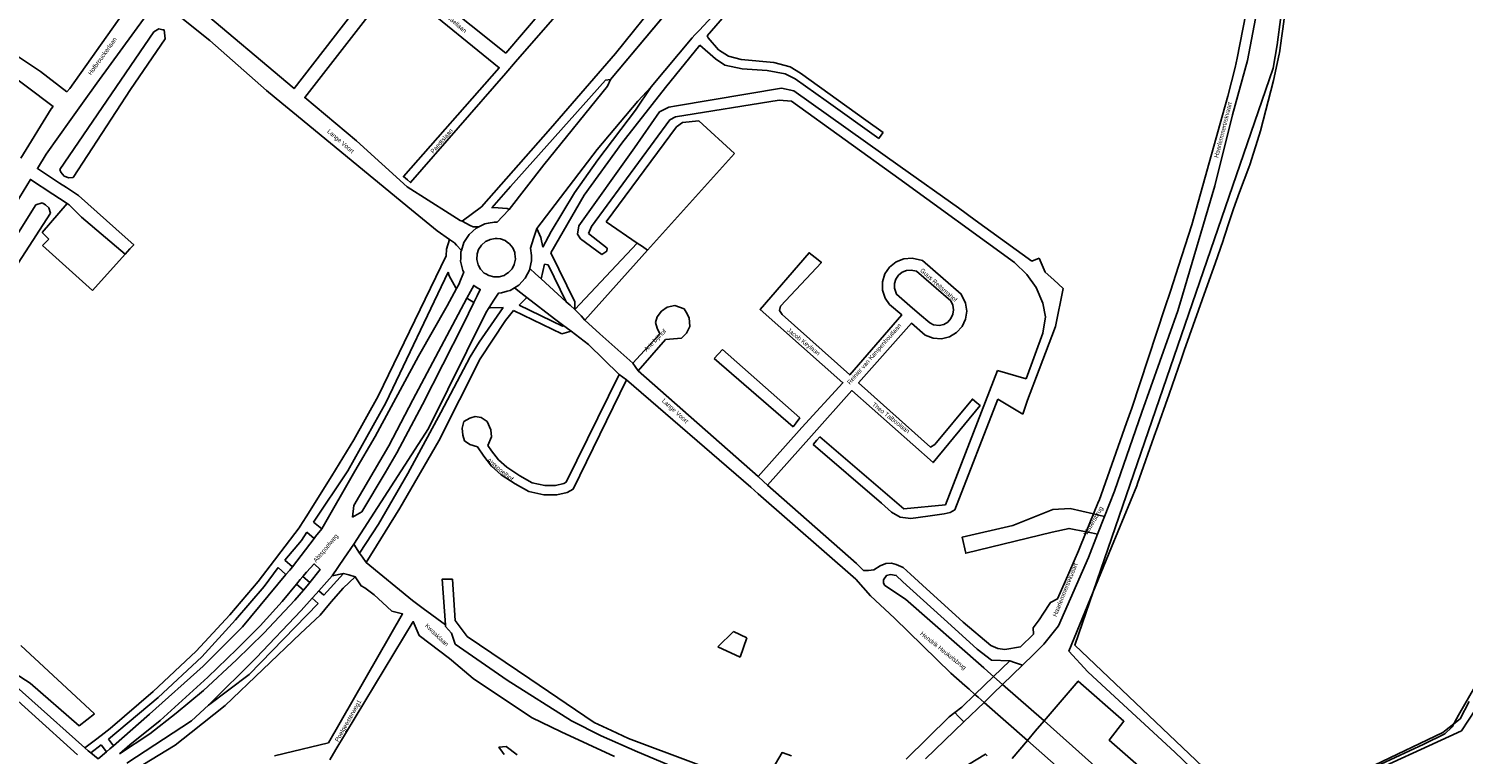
# Model space of a CAD drawing. Header units: metres. Extents: x 89872 to 99175, y 455036 to 468911.
# Tile 118 of 196: x 93016 to 93829, y 466272 to 466684. Entities that reach past the tile are written whole.
import ezdxf

# ---------------------------------------------------------------- set-up
doc = ezdxf.new("R2010")
doc.units = ezdxf.units.M
for name, color, linetype in [('Gemeentegrenzen', 7, 'KG-GEMEENTE'), ('STRNM', 7, 'Continuous'), ('Wegdeel doorgaand', 1, 'Continuous')]:
    doc.layers.add(name, color=color, linetype=linetype)
doc.layers.add('Waterdeel', color=7, linetype='Continuous', true_color=0x00aaff)
doc.layers.add('Wegdeel', color=7, linetype='Continuous', true_color=0x9a9a9a)
doc.linetypes.add('KG-GEMEENTE', pattern='A,1,-2.25,[5,NLCS.SHX,S=1,R=0,X=0,Y=0],-2.25', length=5.5)

msp = doc.modelspace()

# ---------------------------------------------------------------- linework, layer by layer
at = {"layer": 'Gemeentegrenzen', "flags": 128}
msp.add_lwpolyline([(90762.73, 464180.92), (90755.86, 464195.33), (90741.62, 464225.18), (90721.03, 464269.19), (90711.01, 464289.46), (90684.4, 464339.43), (90666.07, 464382.4), (90649.85, 464420.75), (90635.19, 464457.9), (90620.46, 464495.41), (90617.42, 464505), (90608.03, 464538.66), (90596.61, 464572.31), (90590.22, 464593.89), (90582.83, 464625.08), (90577.49, 464644.86), (90574.1, 464660.7), (90572.45, 464670.59), (90570.76, 464689.64), (90570.6, 464708.3), (90570.28, 464725.4), (90569.06, 464744.62), (90567.3, 464767.29), (90566.9, 464789.33), (90566.43, 464806.17), (90566.85, 464822.52), (90571.68, 464854.78), (90571.8, 464856.83), (90576.93, 464940.82), (90575.97, 464994.56), (90575.96, 465007.11), (90582.22, 465039.53), (90584.47, 465051.19), (90590.82, 465068.2), (90598.58, 465085.51), (90628.18, 465144.59), (90671.63, 465227.59), (90681.27, 465245.99), (90683.4, 465249.12), (90703.82, 465279.13), (90736.24, 465326.28), (90740.98, 465333.85), (90746.16, 465342.14), (90754.83, 465357.25), (90766.17, 465377.37), (90771.91, 465388.72), (90778.97, 465404.63), (90787.93, 465425.86), (90792.13, 465436.8), (90794.88, 465446.09), (90796.98, 465454.32), (90799.03, 465463.7), (90800.77, 465474.98), (90802.3, 465489.38), (90805.43, 465519.02), (90807.88, 465558.14), (90813.48, 465615.87), (90814.31, 465632.37), (90814.33, 465653.29), (90813.51, 465667.73), (90811.48, 465686.28), (90808.64, 465705.73), (90804.64, 465725.13), (90795.9, 465764.18), (90785.15, 465805.74), (90777.94, 465830.25), (90769.72, 465854.25), (90765.69, 465864.27), (90758.59, 465878.45), (90749.27, 465894.73), (90742.51, 465905.69), (90732.77, 465921.49), (90719.33, 465939.06), (90708.54, 465951.65), (90707.64, 465952.7), (90706.41, 465954.13), (90669.74, 465998.55), (90660.89, 466007.96), (90639.73, 466025.13), (90621.85, 466039.53), (90613.33, 466046.39), (90592.78, 466058.74), (90573.68, 466068.24), (90549.57, 466078.72), (90528.26, 466086.81), (90508.62, 466092.94), (90486.12, 466099.12), (90419.11, 466113.14), (90381.64, 466120.5), (90246.78, 466147.88), (90131.05, 466177.04), (90053.17, 466197.99), (90008.93, 466212.15), (89991.66, 466217.12), (89972.78, 466223.04), (89946.01, 466232.06), (89938.91, 466234.61), (89924.52, 466240.97), (89909.15, 466251.02), (89890.37, 466265.63), (89871.9, 466284.97), (89887.83, 466296.8), (89924.29, 466323.87), (89930.12, 466326.89), (89934.29, 466328.04), (89937.63, 466327.88), (89945.04, 466324.15), (89948.17, 466323), (89977.66, 466343.26), (89993.35, 466352.63), (90052.22, 466375.13), (90055.03, 466376.08), (90065.03, 466379.45), (90073.34, 466375.83), (90084.28, 466372.05), (90093.68, 466368.25), (90096.01, 466367.31), (90103.17, 466364.55), (90113.06, 466360.46), (90121.69, 466356.76), (90137.55, 466348.81), (90140.91, 466347.13), (90157.03, 466338.86), (90170.01, 466331.53), (90171.15, 466330.89), (90174.52, 466328.98), (90176.07, 466328.04), (90177.1, 466327.41), (90194.26, 466316.95), (90195.97, 466315.9), (90207.54, 466309.46), (90222.24, 466304.08), (90231.81, 466306.54), (90257.95, 466312.83), (90267.49, 466315.16), (90306.21, 466324.63), (90356.24, 466336.62), (90358.92, 466337.24), (90413.71, 466350), (90417.05, 466350.84), (90456.64, 466360.75), (90478.98, 466367.15), (90484.56, 466368.74), (90485.67, 466369.06), (90486.11, 466369.2), (90486.92, 466369.46), (90510.48, 466376.89), (90562.47, 466393.6), (90596.98, 466404.49), (90654.55, 466423.04), (90747.39, 466453.54), (90753.81, 466455.65), (90786.49, 466466.39), (90790.65, 466467.83), (90790.9, 466467.91), (90805.15, 466470.33), (90816.53, 466472.26), (90819.4, 466472.75), (90860.97, 466478.57), (90883.49, 466481.07), (90913.64, 466484.41), (90952.55, 466488.72), (91015.63, 466494.19), (91016.35, 466494.25), (91036.98, 466496.04), (91037.06, 466511.43), (91037.23, 466513.36), (91037.76, 466515.52), (91038.82, 466517.17), (91039.53, 466517.65), (91040.64, 466518.05), (91042.08, 466518.46), (91055.96, 466517.87), (91068.38, 466517.36), (91074.4, 466517.41), (91083.3, 466519.1), (91220.08, 466569.55), (91230.75, 466576.46), (91243.75, 466575.59), (91243.76, 466579.12), (91303.2, 466576.33), (91441.36, 466572.1), (91466.58, 466573.13), (91464.02, 466554.89), (91494.85, 466553.15), (91521.12, 466628.88), (91536.55, 466673.44), (91571.28, 466773.64), (91615.16, 466900.35), (91660.3, 467030.44), (91663.46, 467039.53), (91684.44, 467099.92), (91714.37, 467186.31), (91715.44, 467189.4), (91766.98, 467337.81), (91775.01, 467362.82), (91781.93, 467384.37), (91805.73, 467457.4), (91822.14, 467507.77), (91843.65, 467573.99), (91840.8, 467581.24), (91790.82, 467612.97), (91791.2, 467615.51), (91791.33, 467616.4), (91784.38, 467619.38), (91787.65, 467627.75), (91792.47, 467640.26), (91852.36, 467658.81), (91852.88, 467660.11), (91854.54, 467664.27), (91855.02, 467665.48), (91861.52, 467681.81), (91862.36, 467683.91), (91878.28, 467723.67), (91884.22, 467738.35), (91879.67, 467738.58), (91884.97, 467755.36), (91888.2, 467765.57), (91888.8, 467767.45), (91895.8, 467791.89), (91903.68, 467826.61), (91903.94, 467827.08), (91909.12, 467836.69), (91917.08, 467845.72), (91928.74, 467852.65), (91941.83, 467844.72), (91980.03, 467907.98), (91998.91, 467938.78), (92021.1, 467975.47), (92022.29, 467977.44), (92023.53, 467979.5), (92037.46, 468021.89), (92043.26, 468039.53), (92043.61, 468040.61), (92040.67, 468073.65), (92035.39, 468087.87), (92034.39, 468090.57), (92031.08, 468099.48), (91997.78, 468090.26), (91979.47, 468086.42), (91965.37, 468084.21), (91956.64, 468083.07), (91949.21, 468083.34), (91938.16, 468084.3), (91924.19, 468085.55), (91909.12, 468087.5), (91890.59, 468090.09), (91872.55, 468092.17), (91857.94, 468093.47), (91848.6, 468093.53), (91835.64, 468093.28), (91823.5, 468092.43), (91812.71, 468091.13), (91802.47, 468089.49), (91791.09, 468086.88), (91788.75, 468086.31), (91779.45, 468084.02), (91760.6, 468078.53), (91752.17, 468076.29), (91738.58, 468072.57), (91728.77, 468069.12), (91756.55, 468118.92), (91760.38, 468127.16), (91763, 468134.6), (91768.6, 468150.86), (91769.39, 468153.14), (91771.95, 468159.37), (91778.54, 468171.54), (91790.73, 468187.78), (91799.5, 468198.47), (91805.04, 468206.84), (91808.12, 468213.95), (91809.47, 468221.22), (91815.07, 468251.21), (91819.18, 468261.42), (91834.88, 468291.11), (91850.03, 468319.75), (91851.13, 468324.92), (91847.97, 468332.39), (91846.13, 468336.03), (91839.79, 468348.62), (91832.72, 468362.65), (91834.85, 468387.36), (91838.79, 468398.01), (91843.55, 468405.59), (91850.13, 468411.97), (91883.99, 468424), (91942.42, 468413.96), (91974.49, 468420.41), (91975.23, 468420.66), (92022.28, 468436.6), (92044.49, 468448.15), (92053.64, 468457.58), (92067.44, 468486.92), (92106.88, 468535.87), (92111.16, 468543.41), (92114.34, 468570.37), (92118.7, 468584.42), (92123.06, 468593.69), (92126.7, 468597.41), (92138.9, 468600.96), (92192.74, 468603.63), (92233.33, 468611.76), (92244.82, 468614.49), (92283.95, 468625.54), (92315.75, 468635.91), (92317.95, 468634.29), (92322.3, 468629.39), (92326.09, 468620.65), (92328.79, 468610.74), (92329.78, 468599.67), (92329.98, 468589.77), (92330.68, 468581.8), (92335.15, 468572.63), (92340.35, 468566.15), (92346.82, 468560.7), (92353.75, 468556.41), (92363.38, 468554.6), (92377.41, 468554.24), (92392.61, 468557.39), (92401.25, 468560.3), (92408.39, 468564.33), (92418.09, 468572.89), (92422.21, 468578.01), (92424.98, 468583.41), (92427.2, 468592.7), (92431.87, 468610.83), (92433.6, 468615.21), (92464.86, 468655.83), (92493.04, 468676.98), (92552.78, 468696.47), (92588.82, 468708.48), (92727.79, 468737.39), (92746.65, 468751.69), (92757.44, 468765.59), (92798.35, 468803.82), (92819.4, 468831.21), (92833.5, 468849.96), (92846.82, 468882.12), (92849.01, 468885.97), (92851.87, 468889.37), (92869.15, 468904.64), (92876.53, 468909.69), (92878.52, 468910.54), (92881.13, 468910.33), (92883.43, 468909.22), (92886.29, 468907.05), (92895.02, 468895.84), (92895.93, 468892.35), (92900.08, 468876.55), (92906.31, 468857.26), (92910.29, 468846.06), (92914.23, 468837.09), (92916.99, 468832.32), (92920.3, 468826.25), (92926.51, 468817.94), (92932.99, 468806.12), (92939.41, 468793.03), (92944.39, 468782.73), (92948.19, 468771.06), (92953.52, 468755.48), (92954.33, 468752.64), (92958.17, 468739.31), (92964.1, 468717.34), (92965.3, 468704.7), (92965.09, 468689.59), (92965.26, 468664.12), (92964.59, 468660.5), (92963.44, 468657.06), (92948.86, 468642.44), (92960.91, 468627.96), (92969.49, 468617.66), (92980.81, 468604.05), (92985.03, 468599.84), (92988.53, 468597.26), (92991.47, 468595.43), (92993.87, 468594.11), (92996.2, 468593.29), (93000.22, 468592.11), (93001.05, 468591.94), (93091.55, 468646.01), (93130.91, 468668.16), (93149.02, 468678.05), (93167.03, 468687.05), (93166.59, 468687.93), (93174.73, 468692.41), (93181.98, 468695.76), (93189.21, 468698.57), (93196.24, 468700.71), (93205.91, 468702.35), (93214.68, 468703.2), (93221.82, 468703.49), (93230.24, 468703.21), (93240.36, 468700.6), (93248.99, 468700.42), (93255.14, 468700.58), (93263.43, 468701.96), (93281.56, 468706.5), (93301.71, 468718.75), (93306.92, 468721.92), (93320.28, 468730.04), (93334.85, 468742.28), (93348.55, 468753.78), (93359.17, 468762.69), (93412.98, 468807.86), (93444.68, 468834.48), (93445.51, 468835.16), (93479.73, 468779.45), (93491.23, 468760.75), (93524.92, 468705.61), (93527.17, 468701.92), (93526, 468700.88), (93532.9, 468693.65), (93591.6, 468747.02), (93658.74, 468809.44), (93709.95, 468747.92), (93732.24, 468758.74), (93735.84, 468760.49), (93751.9, 468768.28), (93767.37, 468775.79), (93773.2, 468746.57), (93777.5, 468724.91), (93778.4, 468720.35), (93791.43, 468654.68), (93812.54, 468549.11), (93818.34, 468509.26), (93831.75, 468306.41), (93833.09, 468272.76), (93833.3, 468266.72), (93840.97, 468095.61), (93841.57, 468089.96), (93843.6, 468070.23), (93846.04, 468048), (93846.04, 468048), (93846.9, 468039.53), (93847.81, 468030.61), (93864.03, 467940.44), (93873.3, 467895.67), (93869.31, 467894.99), (93887.99, 467819.32), (93891.57, 467803.97), (93884.7, 467792.02), (93878.82, 467785.23), (93874.26, 467779.43), (93873.6, 467778.79), (93854.14, 467763.32), (93845.3, 467756.59), (93840.94, 467750.48), (93836.8, 467741.22), (93827.44, 467723.31), (93824.67, 467717.19), (93823.09, 467716.71), (93821.39, 467716.31), (93803.08, 467730.16), (93683.57, 467603.04), (93680.58, 467597.82), (93669.54, 467578.56), (93665.35, 467571.81), (93663.01, 467568.19), (93657.5, 467560.82), (93653.35, 467555.16), (93648.93, 467548.51), (93645.99, 467544.02), (93642.41, 467538.63), (93641.68, 467537.52), (93637.39, 467531.58), (93633.97, 467526.92), (93631.79, 467523.89), (93631.13, 467522.96), (93626.57, 467516.43), (93620.17, 467508.3), (93615.67, 467502.73), (93612.24, 467497.99), (93607.97, 467492.11), (93603.82, 467485.76), (93599.62, 467479.33), (93595.4, 467472.53), (93591.91, 467466.94), (93589.72, 467463.24), (93586.18, 467457.27), (93583.76, 467453.14), (93579.56, 467445.9), (93575.56, 467438.91), (93574.03, 467436.33), (93571.93, 467432.78), (93566.24, 467422.93), (93563, 467417.82), (93562.48, 467417.03), (93558.13, 467410.39), (93550.26, 467399.76), (93547.88, 467396.78), (93544.49, 467392.53), (93540.58, 467386.89), (93537.25, 467382.38), (93533.01, 467376.22), (93532.5, 467375.48), (93529.33, 467371), (93525.2, 467365.38), (93521.51, 467360.99), (93520.31, 467359.56), (93515.8, 467353.32), (93513.27, 467349.64), (93512.09, 467347.91), (93508.71, 467342.79), (93506.08, 467338.02), (93503.8, 467332.86), (93503.12, 467331.33), (93501.43, 467327.81), (93500.86, 467326.63), (93499.47, 467322.46), (93498.4, 467318.63), (93497.45, 467314.11), (93497.13, 467311.76), (93496.87, 467309.78), (93495.87, 467305.24), (93495.31, 467300.26), (93495.27, 467292.97), (93495.31, 467290.94), (93495.35, 467288.45), (93495.47, 467283.63), (93495.52, 467282.07), (93495.67, 467277.13), (93496.17, 467272.15), (93497.22, 467265.24), (93497.47, 467263.81), (93498.61, 467257.35), (93500, 467251.51), (93500.87, 467247.85), (93503.01, 467239.46), (93503.13, 467239.01), (93506.38, 467229.74), (93507.18, 467228.07), (93508.32, 467225.67), (93510.23, 467221.46), (93512.14, 467217.42), (93512.36, 467216.92), (93515.2, 467210.33), (93517.63, 467204.9), (93520.73, 467197.96), (93522.93, 467192.8), (93522.95, 467192.76), (93524.71, 467188.65), (93527.22, 467181), (93529.73, 467173.27), (93532.33, 467164.48), (93533.97, 467158.98), (93534.9, 467155.86), (93537.15, 467148.55), (93540.34, 467141.44), (93543.44, 467134.78), (93545.73, 467130.01), (93549.4, 467123.06), (93551.69, 467118.78), (93558.5, 467108.09), (93564.79, 467098.76), (93576.05, 467083.6), (93582.4, 467074.84), (93587.55, 467067.54), (93597.5, 467053.23), (93601.83, 467047.09), (93604.35, 467043.51), (93607.14, 467039.53), (93617.51, 467024.74), (93622.16, 467017.3), (93626.15, 467010.2), (93630.09, 467003.93), (93632.89, 466998.82), (93634.24, 466995.65), (93635.13, 466993.53), (93636.95, 466988.24), (93640.79, 466983.47), (93654.22, 466966.77), (93662.47, 466956.41), (93668.64, 466948.16), (93678.23, 466934.05), (93685.66, 466921.58), (93702.09, 466892.38), (93706.91, 466882.25), (93708.3, 466878.98), (93712.86, 466866.37), (93719.01, 466847.6), (93719.7, 466843.47), (93723.21, 466822.41), (93726.18, 466802.27), (93727.67, 466786.85), (93729.62, 466766.83), (93729.99, 466763), (93731.89, 466743.8), (93732.1, 466742.18), (93732.51, 466739.1), (93731.43, 466720.79), (93731.25, 466717.75), (93731.04, 466714.17), (93729.14, 466699.4), (93727.06, 466683.84), (93726.5, 466679.88), (93725.16, 466670.3), (93725.06, 466669.59), (93721.77, 466654.64), (93714.35, 466626.12), (93713.59, 466623.71), (93708.31, 466606.85), (93707.75, 466605.34), (93702.58, 466591.38), (93699.08, 466581.91), (93697.03, 466575.66), (93693.59, 466565.14), (93693.2, 466563.95), (93688.61, 466550.91), (93684.33, 466538.74), (93671.2, 466501.42), (93669.41, 466496.32), (93662.52, 466476.74), (93655.21, 466455.94), (93655.04, 466455.47), (93644.68, 466426.02), (93644.21, 466424.68), (93629.96, 466390), (93605.72, 466331.02), (93616.41, 466319.35), (93626.89, 466309.6), (93665.84, 466273.68), (93679.89, 466260.29), (93682.44, 466258.7), (93684.3, 466257.76), (93694.12, 466255.08), (93713.76, 466250.44), (93732.73, 466246.76), (93735.02, 466246.32), (93747.26, 466251.76), (93765.63, 466259.16), (93782.56, 466266.92), (93806.97, 466278.32), (93818.95, 466284.1), (93823.01, 466288.07), (93826.57, 466294.66), (93835.96, 466310.67), (93856.72, 466315.37), (93871.9, 466319.25), (93876.75, 466320.5), (93897.96, 466320.34), (93924.54, 466320.38), (93933.91, 466323.73), (93934.24, 466323.81), (93921.05, 466365.78), (93967.21, 466415.6), (93968.08, 466416.29), (93974.41, 466421.26), (94000.72, 466575.47), (94019.17, 466575.81), (94022.1, 466575.87), (94046.37, 466576.32), (94067.94, 466576.72), (94081.54, 466576.97), (94090.73, 466577.15), (94099.96, 466577.32), (94105.99, 466577.43), (94115.25, 466577.6), (94146.92, 466578.19), (94158.49, 466578.41)], dxfattribs=at)
at = {"layer": 'Waterdeel', "lineweight": -3}
for p, q in [((93086.99, 466682.23), (93089.75, 466683.97)), ((93089.75, 466683.97), (93092.05, 466683.44)), ((93092.05, 466683.44), (93092.68, 466683.3)), ((93092.68, 466683.3), (93093.41, 466678.31)), ((93033.55, 466604.24), (93086.99, 466682.23)), ((93093.41, 466678.31), (93073.62, 466649.55)), ((93383.35, 466640.22), (93442.85, 466650.19)), ((93442.85, 466650.19), (93449.85, 466648.84)), ((93073.62, 466649.55), (93041.09, 466599.67)), ((93441.39, 466643.57), (93382.66, 466633.97)), ((93448.42, 466642.84), (93441.39, 466643.57)), ((93509.31, 466599.01), (93448.42, 466642.84)), ((93449.85, 466648.84), (93510.12, 466605.93)), ((93359.38, 466616.36), (93373.58, 466636.84)), ((93373.58, 466636.84), (93378.84, 466639.46)), ((93378.84, 466639.46), (93383.35, 466640.22)), ((93382.66, 466633.97), (93379.45, 466632.23)), ((93379.45, 466632.23), (93335.08, 466571.83)), ((93327.8, 466572.2), (93359.38, 466616.36)), ((93034.16, 466602.66), (93033.55, 466604.24)), ((93036.03, 466600.37), (93034.16, 466602.66)), ((93510.12, 466605.93), (93543.21, 466582.38)), ((93038.66, 466599.5), (93036.03, 466600.37)), ((93041.09, 466599.67), (93038.66, 466599.5)), ((93574.86, 466551.36), (93509.31, 466599.01)), ((93020.05, 466584.14), (93023.57, 466585.31)), ((93023.57, 466585.31), (93025.57, 466584.04)), ((92970.8, 466505.84), (93020.05, 466584.14)), ((93028.25, 466579.42), (92980.34, 466505.24)), ((93025.57, 466584.04), (93027.4, 466582.39)), ((93027.4, 466582.39), (93028.25, 466579.42)), ((93543.21, 466582.38), (93552.7, 466575.46)), ((93327.19, 466567.39), (93327.8, 466572.2)), ((93335.08, 466571.83), (93333.36, 466567.88)), ((93552.7, 466575.46), (93584.77, 466552.09)), ((93328.79, 466564.79), (93327.19, 466567.39)), ((93341.01, 466556.03), (93328.79, 466564.79)), ((93333.36, 466567.88), (93343.97, 466559.49)), ((93343.72, 466557.76), (93341.01, 466556.03)), ((93343.97, 466559.49), (93343.72, 466557.76)), ((93584.77, 466552.09), (93588.91, 466553.83)), ((93588.91, 466553.83), (93592.22, 466545.97)), ((93581.99, 466544.58), (93574.86, 466551.36)), ((93587.23, 466537.2), (93581.99, 466544.58)), ((93592.22, 466545.97), (93597.21, 466541.67)), ((93591.03, 466528.42), (93587.23, 466537.2)), ((93597.21, 466541.67), (93602.45, 466536.73)), ((93602.45, 466536.73), (93598.17, 466515.04)), ((93592.46, 466520.58), (93591.03, 466528.42)), ((93591.03, 466511.35), (93592.46, 466520.58)), ((93598.17, 466515.04), (93588.93, 466490.75)), ((93581.52, 466485.5), (93591.03, 466511.35)), ((93404.66, 466497), (93409.41, 466502.07)), ((93449.37, 466458.23), (93404.66, 466497)), ((93409.41, 466502.07), (93453.18, 466463.3)), ((93535.85, 466413.97), (93565.34, 466490.12)), ((93565.34, 466490.12), (93581.52, 466485.5)), ((93588.93, 466490.75), (93582.3, 466473.31)), ((93565.45, 466473.99), (93541.09, 466411.2)), ((93579.57, 466465.32), (93565.45, 466473.99)), ((93582.3, 466473.31), (93579.57, 466465.32)), ((93453.18, 466463.3), (93451.1, 466460.54)), ((93451.1, 466460.54), (93449.37, 466458.23)), ((93460.74, 466448.2), (93462.79, 466450.59)), ((93499.52, 466414.87), (93460.74, 466448.2)), ((93462.79, 466450.59), (93464.47, 466452.54)), ((93464.47, 466452.54), (93512.07, 466411.66)), ((93505.1, 466409.72), (93499.52, 466414.87)), ((93510.04, 466407), (93505.1, 466409.72)), ((93516.08, 466406.14), (93510.04, 466407)), ((93512.07, 466411.66), (93535.85, 466413.97)), ((93525.81, 466407.57), (93516.08, 466406.14)), ((93535.12, 466408.94), (93525.81, 466407.57)), ((93538.49, 466409.69), (93535.12, 466408.94)), ((93541.09, 466411.2), (93538.49, 466409.69)), ((93406.61, 466333.47), (93415.6, 466342.19)), ((93415.6, 466342.19), (93423.21, 466338.5)), ((93011.49, 466334.13), (93053.21, 466295.52)), ((93419.45, 466327.56), (93406.61, 466333.47)), ((93423.21, 466338.5), (93419.45, 466327.56)), ((93016.7, 466312.92), (93008.35, 466318.29)), ((93044.61, 466288.71), (93016.7, 466312.92)), ((93053.21, 466295.52), (93044.61, 466288.71))]:
    msp.add_line(p, q, dxfattribs=at)
for points in [[(93524.54, 466269.96), (93546.17, 466290.82), (93557.68, 466301.92), (93562.84, 466306.91), (93568.18, 466312.08), (93579.38, 466323.02), (93585.86, 466329.36), (93591.59, 466334.97), (93599.94, 466345.4), (93616.93, 466384.16), (93622.06, 466397.38), (93618.52, 466398.08), (93615.57, 466398.66), (93605.9, 466400.56), (93596.36, 466398.47), (93547.29, 466386.53), (93545.32, 466395.66), (93573.9, 466402.34), (93596.66, 466411.3), (93606.49, 466411.89), (93619.72, 466408.78), (93622.67, 466408.09), (93625.93, 466407.32), (93631.53, 466421.73), (93647.03, 466466.46), (93667.59, 466524.01), (93670.19, 466532.86), (93688.45, 466594.97), (93698.59, 466635.23), (93706.93, 466665.94), (93712.29, 466693.67)], [(93725.83, 466690.69), (93723.8, 466674.94), (93721.55, 466661.56), (93609.07, 466334.31), (93689.23, 466258.19)], [(93388.49, 466262.44), (93361.21, 466273.82), (93340.51, 466282.9), (93323.75, 466291.5), (93287.28, 466314.45), (93257.71, 466335), (93255.74, 466341.21), (93252.29, 466345.04), (93252.22, 466345.94), (93250.32, 466371.8), (93256.23, 466371.8), (93257.71, 466348.38), (93264.61, 466339.3), (93300.02, 466315.3), (93336.56, 466290.55), (93346.41, 466285.93), (93356.14, 466281.36), (93431.3, 466253.21), (93443.16, 466273.47), (93448.42, 466271.67)], [(93685.98, 466230.29), (93628.5, 466280.59), (93636.93, 466291.24), (93611.02, 466314.05), (93591.69, 466291.38), (93586.71, 466285.54), (93582.24, 466280.29), (93573.64, 466270.2)], [(93740.32, 466247.88), (93817.85, 466284.91), (93827.61, 466292.62), (93832.62, 466302.38)], [(93836.32, 466297.89), (93828.35, 466285.72), (93809.86, 466277.27), (93735.49, 466243.25)], [(93559.47, 466271.65), (93558.46, 466272.61), (93548.76, 466266.76)]]:
    msp.add_lwpolyline(points, dxfattribs=at)
at = {"layer": 'Wegdeel'}
for p, q in [((93348.65, 466669.85), (93385.36, 466715.73)), ((93392.51, 466710.96), (93345.91, 466655.15)), ((93396.35, 466683.21), (93413.07, 466701.42)), ((93415.46, 466696.95), (93400.63, 466679.95)), ((93393.75, 466680.58), (93396.35, 466683.21)), ((93368.95, 466651.09), (93392.12, 466678.92)), ((93396.41, 466674.69), (93377.01, 466650.73)), ((93392.12, 466678.92), (93393.75, 466680.58)), ((93405.39, 466666.96), (93396.41, 466674.69)), ((93400.63, 466679.95), (93401.15, 466678.76)), ((93401.15, 466678.76), (93407.07, 466672.02)), ((93311.88, 466627.45), (93348.65, 466669.85)), ((93410.69, 466663.26), (93405.39, 466666.96)), ((93407.07, 466672.02), (93412.76, 466668.43)), ((93412.76, 466668.43), (93419.86, 466666.63)), ((93419.86, 466666.63), (93438.41, 466664.75)), ((93420.53, 466661.17), (93410.69, 466663.26)), ((93434.71, 466660.24), (93420.53, 466661.17)), ((93444.9, 466658.43), (93434.71, 466660.24)), ((93438.41, 466664.75), (93447.76, 466662.39)), ((93450.5, 466655.59), (93444.9, 466658.43)), ((93447.76, 466662.39), (93453.61, 466658.78)), ((93453.61, 466658.78), (93490.61, 466632.09)), ((93343.04, 466654.91), (93289.21, 466594.6)), ((93345.91, 466655.15), (93343.04, 466654.91)), ((93377.01, 466650.73), (93352.28, 466619.12)), ((93359.99, 466637.85), (93368.95, 466651.09)), ((93468.21, 466643.16), (93450.5, 466655.59)), ((93497.91, 466621.71), (93468.21, 466643.16)), ((93338.72, 466609.55), (93359.99, 466637.85)), ((93272.66, 466583.01), (93311.88, 466627.45)), ((93343.29, 466574.44), (93383.25, 466628.44)), ((93383.25, 466628.44), (93386.58, 466630.75)), ((93386.58, 466630.75), (93395.9, 466631.83)), ((93395.9, 466631.83), (93416.07, 466613.21)), ((93490.61, 466632.09), (93500.4, 466625.09)), ((93352.28, 466619.12), (93330.82, 466589.6)), ((93499.68, 466624.11), (93497.91, 466621.71)), ((93500.4, 466625.09), (93499.68, 466624.11)), ((93325.36, 466590.92), (93338.72, 466609.55)), ((93416.07, 466613.21), (93366.9, 466558.38)), ((93289.21, 466594.6), (93278.63, 466582.45)), ((93330.82, 466589.6), (93312.07, 466556.86)), ((93312.25, 466568.98), (93325.36, 466590.92)), ((93023.65, 466568.33), (93037.74, 466584.85)), ((93037.74, 466584.85), (93038.86, 466584.11)), ((93038.86, 466584.11), (93045.87, 466577.11)), ((93045.87, 466577.11), (93070.64, 466556.21)), ((93261.66, 466574.76), (93272.66, 466583.01)), ((93278.63, 466582.45), (93279.57, 466582.62)), ((93279.57, 466582.62), (93287.22, 466581.97)), ((93284.57, 466577.47), (93281.56, 466574.19)), ((93288.33, 466581.56), (93284.57, 466577.47)), ((93287.22, 466581.97), (93288.33, 466581.56)), ((93266.32, 466572.47), (93261.66, 466574.76)), ((93267.89, 466571.7), (93266.32, 466572.47)), ((93271.22, 466571.65), (93267.89, 466571.7)), ((93274.63, 466573.32), (93271.22, 466571.65)), ((93276.56, 466573.68), (93274.63, 466573.32)), ((93279.98, 466574.33), (93276.56, 466573.68)), ((93281.56, 466574.19), (93279.98, 466574.33)), ((93302.25, 466565.1), (93303.98, 466570.66)), ((93303.98, 466570.66), (93306.38, 466565.59)), ((93307.48, 466560.2), (93312.25, 466568.98)), ((93360.9, 466562.44), (93343.29, 466574.44)), ((93027.44, 466564.66), (93023.65, 466568.33)), ((93023.78, 466561), (93027.44, 466564.66)), ((93052.06, 466535.6), (93023.78, 466561)), ((93252.88, 466558.94), (93254.64, 466564.54)), ((93254.64, 466564.54), (93257.35, 466562.64)), ((93257.35, 466562.64), (93258.57, 466561.29)), ((93258.57, 466561.29), (93261.29, 466558.26)), ((93300.5, 466559.47), (93302.25, 466565.1)), ((93306.38, 466565.59), (93307.48, 466560.2)), ((93325.62, 466524.78), (93360.9, 466562.44)), ((93360.9, 466562.44), (93363.93, 466560.39)), ((93363.93, 466560.39), (93360.9, 466562.44)), ((93070.64, 466556.21), (93052.06, 466535.6)), ((93214.03, 466475.55), (93252.75, 466555.19)), ((93252.75, 466555.19), (93252.88, 466558.94)), ((93260.93, 466553.59), (93260.88, 466552.09)), ((93261.07, 466557.54), (93260.93, 466553.59)), ((93261.29, 466558.26), (93261.07, 466557.54)), ((93301.06, 466555.36), (93300.5, 466559.47)), ((93301.08, 466552.28), (93301.06, 466555.36)), ((93312.07, 466556.86), (93325.62, 466529.17)), ((93366.9, 466558.38), (93331.38, 466518.77)), ((93363.93, 466560.39), (93366.9, 466558.38)), ((93366.9, 466558.38), (93363.93, 466560.39)), ((93253.89, 466545.94), (93218.44, 466471.79)), ((93254.41, 466543.79), (93253.89, 466545.94)), ((93262.66, 466545.87), (93260.85, 466541.32)), ((93260.88, 466552.09), (93262.15, 466546.8)), ((93262.15, 466546.8), (93262.66, 466545.87)), ((93300.19, 466547.96), (93301.08, 466552.28)), ((93303.4, 466545.02), (93300.19, 466547.96)), ((93306.48, 466542.22), (93303.4, 466545.02)), ((93308.44, 466550.48), (93306.48, 466542.22)), ((93310.47, 466550.18), (93308.44, 466550.48)), ((93320.78, 466529.19), (93310.47, 466550.18)), ((93258.13, 466537.06), (93254.41, 466543.79)), ((93258.6, 466536.58), (93258.13, 466537.06)), ((93259.93, 466539), (93258.6, 466536.58)), ((93260.85, 466541.32), (93259.93, 466539)), ((93266.46, 466535.01), (93268.31, 466538.44)), ((93268.31, 466538.44), (93269.74, 466537.49)), ((93269.74, 466537.49), (93272.03, 466536.16)), ((93272.03, 466536.16), (93270.28, 466532.57)), ((93288.9, 466535.56), (93291.42, 466537)), ((93291.42, 466537), (93294.98, 466534.27)), ((93264.36, 466531.09), (93266.46, 466535.01)), ((93268.42, 466528.74), (93264.36, 466531.09)), ((93270.28, 466532.57), (93268.42, 466528.74)), ((93276.99, 466525.95), (93279.66, 466530.01)), ((93279.66, 466530.01), (93282.36, 466534.1)), ((93282.36, 466534.1), (93284.04, 466534.13)), ((93284.04, 466534.13), (93287.28, 466535.08)), ((93287.28, 466535.08), (93288.9, 466535.56)), ((93298.4, 466531.65), (93294.04, 466527.27)), ((93294.98, 466534.27), (93298.4, 466531.65)), ((93322.95, 466527.21), (93320.78, 466529.19)), ((93325.62, 466529.17), (93325.62, 466524.78)), ((93271.45, 466506.3), (93285.01, 466525.91)), ((93277.6, 466525.79), (93276.99, 466525.95)), ((93285.01, 466525.91), (93277.6, 466525.79)), ((93290.93, 466524.14), (93286.24, 466518.52)), ((93318.22, 466510.91), (93290.93, 466524.14)), ((93294.04, 466527.27), (93318.63, 466515.35)), ((93325.62, 466524.78), (93322.95, 466527.21)), ((93329.14, 466521.11), (93325.62, 466524.78)), ((93331.38, 466518.77), (93329.14, 466521.11)), ((93371.36, 466517.35), (93372.31, 466520.58)), ((93372.31, 466520.58), (93374.69, 466523.81)), ((93374.69, 466523.81), (93378.02, 466526.12)), ((93378.02, 466526.12), (93382.3, 466527.04)), ((93382.3, 466527.04), (93387.53, 466525.2)), ((93387.53, 466525.2), (93388.68, 466523.16)), ((93388.68, 466523.16), (93390.39, 466520.12)), ((93390.39, 466520.12), (93390.86, 466515.04)), ((93286.24, 466518.52), (93271.98, 466496.8)), ((93323.54, 466512.38), (93318.22, 466510.91)), ((93318.63, 466515.35), (93319.38, 466515.56)), ((93319.38, 466515.56), (93320.77, 466514.5)), ((93320.77, 466514.5), (93323.54, 466512.38)), ((93372.31, 466514.12), (93371.36, 466517.35)), ((93373.74, 466510.89), (93372.31, 466514.12)), ((93390.86, 466515.04), (93388.96, 466511.35)), ((93266.18, 466497.84), (93271.45, 466506.3)), ((93358.56, 466494.32), (93373.74, 466510.89)), ((93377.07, 466507.66), (93361.54, 466489.92)), ((93386.11, 466508.58), (93377.07, 466507.66)), ((93388.96, 466511.35), (93386.11, 466508.58)), ((93271.98, 466496.8), (93248.45, 466450.27)), ((93249.64, 466466.38), (93266.18, 466497.84)), ((93320.68, 466426.78), (93350.68, 466487.95)), ((93350.68, 466487.95), (93352.74, 466486.47)), ((93359.89, 466492.36), (93358.56, 466494.32)), ((93361.54, 466489.92), (93359.89, 466492.36)), ((93355, 466484.87), (93324.74, 466422.95)), ((93352.74, 466486.47), (93355, 466484.87)), ((93218.44, 466471.79), (93196.87, 466433.3)), ((93200.3, 466450.78), (93214.03, 466475.55)), ((93230.89, 466431.69), (93249.64, 466466.38)), ((93262.64, 466461.19), (93266.09, 466463.1)), ((93266.09, 466463.1), (93266.74, 466463.31)), ((93266.74, 466463.31), (93269.04, 466464.05)), ((93269.04, 466464.05), (93272.49, 466463.58)), ((93272.49, 466463.58), (93275.94, 466461.19)), ((93261.65, 466457.36), (93262.64, 466461.19)), ((93262.15, 466453.54), (93261.65, 466457.36)), ((93275.94, 466461.19), (93277.96, 466456.47)), ((93277.96, 466456.47), (93278.41, 466452.58)), ((93187.76, 466430.39), (93200.3, 466450.78)), ((93248.45, 466450.27), (93226.4, 466412.01)), ((93263.13, 466450.19), (93262.15, 466453.54)), ((93266.09, 466448.28), (93263.13, 466450.19)), ((93270.52, 466446.85), (93266.09, 466448.28)), ((93273.97, 466441.59), (93270.52, 466446.85)), ((93278.41, 466452.58), (93276.37, 466447.64)), ((93276.37, 466447.64), (93278.31, 466444.68)), ((93278.41, 466435.85), (93273.97, 466441.59)), ((93278.31, 466444.68), (93282.31, 466439.51)), ((93282.31, 466439.51), (93287.08, 466435.3)), ((93173.26, 466407.22), (93187.76, 466430.39)), ((93196.87, 466433.3), (93177.44, 466404.06)), ((93214.24, 466403.03), (93230.89, 466431.69)), ((93283.83, 466431.07), (93278.41, 466435.85)), ((93291.71, 466425.82), (93283.83, 466431.07)), ((93287.08, 466435.3), (93294.47, 466430.38)), ((93294.47, 466430.38), (93301.5, 466426.54)), ((93299.6, 466421.51), (93291.71, 466425.82)), ((93301.5, 466426.54), (93308.58, 466424.93)), ((93308.58, 466424.93), (93314.74, 466424.93)), ((93314.74, 466424.93), (93319.34, 466426.04)), ((93319.34, 466426.04), (93320.68, 466426.78)), ((93324.74, 466422.95), (93321.29, 466421.04)), ((93307.98, 466419.6), (93299.6, 466421.51)), ((93315.37, 466419.6), (93307.98, 466419.6)), ((93321.29, 466421.04), (93315.37, 466419.6)), ((93169.9, 466401.84), (93173.26, 466407.22)), ((93226.4, 466412.01), (93207.29, 466381.33)), ((93158.97, 466387.37), (93169.29, 466400.87)), ((93169.29, 466400.87), (93169.9, 466401.84)), ((93173.71, 466398.46), (93170.64, 466393.83)), ((93177.77, 466394.87), (93173.71, 466398.46)), ((93177.44, 466404.06), (93182.23, 466400.44)), ((93182.23, 466400.44), (93178.62, 466395.94)), ((93203.59, 466386.54), (93214.24, 466403.03)), ((93170.64, 466393.83), (93161.1, 466382.67)), ((93178.62, 466395.94), (93177.77, 466394.87)), ((93146.04, 466370.45), (93155.36, 466382.64)), ((93155.36, 466382.64), (93158.97, 466387.37)), ((93161.1, 466382.67), (93165.61, 466378.72)), ((93205.13, 466384.37), (93203.59, 466386.54)), ((93207.29, 466381.33), (93205.13, 466384.37)), ((93157.42, 466378.36), (93149.49, 466367.66)), ((93161.69, 466374.43), (93157.42, 466378.36)), ((93164.02, 466376.98), (93161.69, 466374.43)), ((93165.61, 466378.72), (93164.02, 466376.98)), ((93183.36, 466362.66), (93194.54, 466375.08)), ((93194.54, 466375.08), (93197.47, 466374.21)), ((93197.47, 466374.21), (93201.16, 466373.12)), ((93129.92, 466351.67), (93146.04, 466370.45)), ((93149.49, 466367.66), (93133.24, 466348.73)), ((93167.83, 466369.01), (93169.96, 466371.6)), ((93171.71, 466365.52), (93167.83, 466369.01)), ((93169.96, 466371.6), (93171.43, 466373.38)), ((93171.43, 466373.38), (93175.37, 466369.84)), ((93173.86, 466368.07), (93171.71, 466365.52)), ((93175.37, 466369.84), (93173.86, 466368.07)), ((93178.88, 466363.52), (93180.45, 466365.28)), ((93180.45, 466365.28), (93183.36, 466362.66)), ((93194.28, 466366.75), (93187.55, 466358.9)), ((93201.16, 466373.12), (93194.28, 466366.75)), ((93140.91, 466317.67), (93180, 466358.06)), ((93176.68, 466361.05), (93178.88, 466363.52)), ((93180, 466358.06), (93176.68, 466361.05)), ((93187.55, 466358.9), (93183.86, 466354.59)), ((93110.98, 466330.97), (93129.92, 466351.67)), ((93181.19, 466351.47), (93170.14, 466340.96)), ((93183.86, 466354.59), (93181.19, 466351.47)), ((93133.24, 466348.73), (93114.13, 466327.85)), ((93170.14, 466340.96), (93127.33, 466300.21)), ((93086.48, 466308.09), (93110.98, 466330.97)), ((93114.13, 466327.85), (93089.44, 466304.79)), ((93563.04, 466316.61), (93572.24, 466325.47)), ((93572.24, 466325.47), (93574.85, 466324.58)), ((93117.82, 466300.33), (93140.91, 466317.67)), ((93557.73, 466311.49), (93563.04, 466316.61)), ((93579.38, 466323.02), (93568.18, 466312.08)), ((93574.85, 466324.58), (93579.38, 466323.02)), ((93552.51, 466306.46), (93557.73, 466311.49)), ((93568.18, 466312.08), (93562.84, 466306.91)), ((93089.44, 466304.79), (93061.28, 466281.04)), ((93062.11, 466287.08), (93086.48, 466308.09)), ((93127.33, 466300.21), (93108.07, 466284.9)), ((93108.18, 466291.48), (93117.82, 466300.33)), ((93544.98, 466299.2), (93552.51, 466306.46)), ((93557.68, 466301.92), (93546.17, 466290.82)), ((93562.84, 466306.91), (93557.68, 466301.92)), ((93541.12, 466296.28), (93544.98, 466299.2)), ((93543.23, 466294), (93541.12, 466296.28)), ((93546.17, 466290.82), (93543.23, 466294)), ((93054.54, 466281.26), (93058.72, 466284.47)), ((93058.72, 466284.47), (93062.11, 466287.08)), ((93071.67, 466267.43), (93108.18, 466291.48)), ((93108.07, 466284.9), (93098.96, 466277.66)), ((93047.85, 466276.12), (93054.54, 466281.26)), ((93049.75, 466274.54), (93047.85, 466276.12)), ((93057.1, 466277.81), (93051.23, 466273.3)), ((93060.02, 466273.89), (93057.1, 466277.81)), ((93061.28, 466281.04), (93064.02, 466277.35)), ((93064.02, 466277.35), (93061.9, 466275.52)), ((93098.96, 466277.66), (93071.94, 466261.25)), ((93051.23, 466273.3), (93049.75, 466274.54)), ((93061.9, 466275.52), (93060.02, 466273.89))]:
    msp.add_line(p, q, dxfattribs=at)
for points in [[(93286.41, 466670.11), (93228.52, 466716.7), (93236.94, 466726.77), (93269.62, 466774.64), (93272.89, 466779.76), (93286.41, 466801.31), (93298.93, 466823.38), (93307.96, 466843.56), (93310.55, 466842.46), (93346.32, 466821.59), (93383.57, 466791.47), (93386.01, 466789.35), (93386.85, 466786.4), (93346.52, 466740.61)], [(93037.57, 466648.21), (93022.66, 466659.69), (92988.98, 466682.05), (92984.81, 466684.25), (92979.35, 466687.13), (92961.26, 466696.66), (92937.72, 466707.4), (92930.55, 466709.08), (92950.56, 466765.25), (92961.96, 466761.59), (92978.25, 466754.51), (93007.07, 466743.7), (93026.53, 466736.02), (93052.76, 466721.71), (93078.98, 466705.89), (93073.98, 466698.78), (93069.45, 466692.78), (93039.35, 466650.14)], [(93429.65, 466429.95), (93454.3, 466457.82), (93477.62, 466483.21), (93430.64, 466524.81), (93458.41, 466556.97), (93461.98, 466554.2), (93465.45, 466551.5), (93442.14, 466526.58), (93441.67, 466524.27), (93443.09, 466521.96), (93481.48, 466487.66), (93511, 466521.68), (93504.07, 466527.68), (93501.58, 466531.25), (93500.16, 466535.72), (93500.13, 466540.41), (93501.48, 466544.91), (93504.1, 466548.8), (93507.76, 466551.75), (93512.12, 466553.48), (93516.8, 466553.85), (93522.71, 466552.52), (93544.72, 466533.5), (93547.16, 466528.44), (93547.85, 466523.83), (93547.21, 466519.36), (93545.24, 466515.13), (93542.1, 466511.65), (93538.07, 466509.25), (93533.5, 466508.16), (93528.82, 466508.46), (93524.33, 466510.17), (93516.48, 466516.94), (93486.49, 466483.19), (93527.29, 466446.73), (93529.67, 466448.12), (93551.07, 466473.96), (93553.48, 466471.89), (93555.35, 466470.27), (93528.72, 466437.97), (93482.6, 466478.8), (93459.8, 466453.14), (93434.92, 466425.15), (93432.67, 466427.19)], [(93532.18, 466515.67), (93528.91, 466516), (93526.82, 466517.24), (93521.06, 466522.09), (93515.57, 466526.84), (93507.94, 466533.44), (93506.88, 466536.79), (93506.86, 466539.45), (93507.62, 466542), (93509.11, 466544.21), (93511.18, 466545.88), (93513.66, 466546.86), (93516.31, 466547.07), (93519.31, 466546.4), (93538.76, 466529.59), (93539.92, 466527.18), (93540.32, 466524.55), (93539.96, 466522.04), (93538.84, 466519.62), (93537.05, 466517.65), (93534.76, 466516.29)]]:
    msp.add_lwpolyline(points, close=True, dxfattribs=at)
for points in [[(93394.24, 466782.34), (93291.92, 466665.14), (93286.43, 466658.85), (93232.52, 466596.69), (93230.72, 466598.21), (93228.41, 466600.16), (93282.78, 466661.82), (93235.35, 466700.49)], [(93210.71, 466707.39), (93166.39, 466650.08), (93110.28, 466697.26)], [(93089.12, 466700.83), (93054.54, 466653.12), (93046.53, 466641.84), (93039.94, 466632.58), (93025.94, 466612.87), (93020.86, 466604.65), (93033.5, 466596.42), (93037.42, 466593.88), (93044.15, 466589.49), (93070.66, 466565.75), (93075.49, 466561.41), (93073.37, 466559.14), (93070.64, 466556.21), (93045.87, 466577.11), (93038.86, 466584.11), (93037.74, 466584.85), (93033.48, 466587.66), (93029.55, 466590.25), (93016.96, 466598.57), (93008.65, 466584.86)], [(93210.86, 466694.41), (93172.52, 466644.92), (93201.77, 466620.33), (93230.5, 466594.37), (93254.41, 466579.17), (93260.66, 466575.25), (93261.66, 466574.76), (93266.32, 466572.47), (93267.89, 466571.7), (93271.22, 466571.65), (93269.74, 466570.92), (93265.66, 466567.31), (93264.52, 466565.54), (93262.7, 466562.73), (93261.29, 466558.26), (93258.57, 466561.29), (93257.35, 466562.64), (93254.64, 466564.54), (93247.54, 466569.39), (93232.96, 466581.27), (93165.68, 466636.65), (93159.51, 466641.76), (93150.81, 466648.95), (93118.62, 466677.28), (93101.93, 466690.7)], [(92999.11, 466662.97), (93029.79, 466639.79), (93028.62, 466638.52), (93011.43, 466610.57)], [(93043.56, 466272.2), (92939.81, 466365.95), (92916.77, 466388.35), (92898.08, 466406.51), (92893.55, 466410.33), (92876.63, 466388.04), (92853.41, 466360.25), (92856.66, 466357.31), (92877.87, 466339.62), (92978.85, 466255.72)], [(93155.35, 466271.6), (93160.84, 466272.92), (93185.89, 466278.92), (93227.95, 466352.12), (93221.95, 466353.65), (93216.63, 466358.54), (93211.81, 466362.98), (93206.59, 466366.88), (93204.49, 466368.01), (93201.16, 466373.12), (93197.47, 466374.21), (93194.54, 466375.08), (93187.94, 466373.66), (93194.89, 466383.69), (93200.37, 466391.59), (93203.59, 466386.54), (93205.13, 466384.37), (93207.29, 466381.33), (93233.53, 466359.7), (93239.57, 466355.25), (93252.22, 466345.94), (93252.29, 466345.04), (93255.74, 466341.21), (93257.71, 466335), (93287.28, 466314.45), (93323.75, 466291.5), (93340.51, 466282.9), (93361.21, 466273.82), (93388.49, 466262.44)], [(93348.1, 466271.16), (93317.84, 466285.29), (93301.08, 466293.41), (93268.06, 466315.4), (93255.74, 466325.92), (93254.53, 466326.76), (93237.34, 466339.85), (93234.03, 466347.72), (93190.09, 466275.15), (93186.64, 466269.44)], [(92987.49, 466329.88), (93047.85, 466276.12), (93049.75, 466274.54), (93051.23, 466273.3), (93055.35, 466269.85)], [(93513.51, 466269.66), (93537.83, 466293.78), (93541.12, 466296.28), (93543.23, 466294), (93546.17, 466290.82), (93524.54, 466269.96)], [(93285.51, 466272.45), (93284.57, 466273.72), (93282.54, 466276.49), (93286.66, 466276.87), (93293.01, 466272.1)]]:
    msp.add_lwpolyline(points, dxfattribs=at)
at = {"layer": 'Wegdeel doorgaand'}
for points in [[(93055.35, 466269.85), (93060.02, 466273.89), (93061.9, 466275.52), (93064.02, 466277.35), (93084.39, 466295.16), (93114.8, 466322.56), (93137.24, 466344.7), (93161.69, 466374.43), (93164.02, 466376.98), (93165.61, 466378.72), (93177.77, 466394.87), (93178.62, 466395.94), (93182.23, 466400.44), (93200.88, 466433.07), (93212.5, 466452.7), (93237.01, 466498.3), (93253.19, 466526.74), (93258.6, 466536.58), (93259.93, 466539), (93260.85, 466541.32), (93262.66, 466545.87), (93262.15, 466546.8), (93260.88, 466552.09), (93260.93, 466553.59), (93261.07, 466557.54), (93261.29, 466558.26), (93262.7, 466562.73), (93264.52, 466565.54), (93265.66, 466567.31), (93269.74, 466570.92), (93271.22, 466571.65), (93274.63, 466573.32), (93276.56, 466573.68), (93279.98, 466574.33), (93281.56, 466574.19), (93284.57, 466577.47), (93288.33, 466581.56), (93307.96, 466606.88), (93344.2, 466651.39), (93345.91, 466655.15), (93392.51, 466710.96)], [(93413.07, 466701.42), (93396.35, 466683.21), (93393.75, 466680.58), (93392.12, 466678.92), (93368.95, 466651.09), (93361.36, 466642.84), (93338.23, 466615.43), (93303.98, 466570.66), (93302.25, 466565.1), (93300.5, 466559.47), (93301.06, 466555.36), (93301.08, 466552.28), (93300.19, 466547.96), (93300.07, 466547.4), (93297.47, 466542.43), (93293.89, 466538.54), (93291.42, 466537), (93288.9, 466535.56), (93287.28, 466535.08), (93284.04, 466534.13), (93282.36, 466534.1), (93279.66, 466530.01), (93276.99, 466525.95), (93275.25, 466523.31), (93242.65, 466457.35), (93200.37, 466391.59), (93194.89, 466383.69), (93187.94, 466373.66), (93180.45, 466365.28), (93178.88, 466363.52), (93176.68, 466361.05), (93170.4, 466354.01), (93144.91, 466327.29), (93117.82, 466300.33), (93108.18, 466291.48), (93071.67, 466267.43)], [(93635.99, 466232.82), (93582.24, 466280.29), (93557.68, 466301.92), (93554.4, 466304.8), (93552.51, 466306.46), (93549.17, 466309.4), (93546.82, 466311.47), (93538.9, 466318.45), (93506.93, 466349.74), (93493.24, 466362.39), (93484.9, 466371.74), (93429.58, 466420.15), (93425.46, 466424.03), (93355, 466484.87), (93352.74, 466486.47), (93350.68, 466487.95), (93333.31, 466504.89), (93323.54, 466512.38), (93320.77, 466514.5), (93319.38, 466515.56), (93314.18, 466519.55), (93298.4, 466531.65), (93294.98, 466534.27), (93291.42, 466537), (93293.89, 466538.54), (93297.47, 466542.43), (93300.07, 466547.4), (93300.19, 466547.96), (93303.4, 466545.02), (93306.48, 466542.22), (93320.78, 466529.19), (93322.95, 466527.21), (93325.62, 466524.78), (93329.14, 466521.11), (93331.38, 466518.77), (93339.84, 466510.92), (93358.56, 466494.32), (93359.89, 466492.36), (93361.54, 466489.92), (93429.65, 466429.95), (93432.67, 466427.19), (93434.92, 466425.15), (93485.36, 466380.66), (93489.35, 466376.75), (93492.21, 466376.81), (93495.11, 466377.12), (93498.74, 466379.4), (93501.95, 466380.75), (93505.17, 466380.96), (93507.87, 466380.13), (93511.7, 466378.47), (93515.92, 466374.62), (93522.75, 466368.39), (93545.72, 466347.36), (93561.49, 466334.18), (93565.43, 466332.42), (93569.47, 466332.01), (93578.31, 466333.47), (93585.66, 466340.71), (93585.5, 466344.23), (93588.87, 466348.68), (93591.4, 466352.58), (93594.92, 466358), (93595.26, 466358.67), (93599.34, 466360.61), (93603.76, 466370.82), (93611.17, 466387.94), (93615.57, 466398.66), (93619.72, 466408.78), (93622.59, 466415.77), (93622.83, 466416.44), (93638.39, 466460.45), (93641.36, 466468.84), (93660.13, 466525.61), (93663.27, 466535.1), (93667.94, 466549.26), (93675.43, 466572.81), (93692.92, 466634.93), (93695.79, 466645.82), (93700.08, 466662.06), (93701.1, 466667.3), (93706.04, 466692.48)], [(93712.29, 466693.67), (93706.93, 466665.94), (93698.59, 466635.23), (93688.45, 466594.97), (93670.19, 466532.86), (93667.59, 466524.01), (93647.03, 466466.46), (93631.53, 466421.73), (93625.93, 466407.32), (93622.06, 466397.38), (93616.93, 466384.16), (93599.94, 466345.4), (93591.59, 466334.97), (93585.86, 466329.36), (93579.38, 466323.02), (93574.85, 466324.58), (93572.24, 466325.47), (93561.82, 466325.91), (93553.67, 466332.08), (93538.99, 466345.52), (93511.6, 466370.38), (93507.87, 466373.91), (93504.65, 466374.42), (93502.26, 466373.8), (93500.71, 466371.52), (93500.71, 466369.55), (93501.33, 466368.31), (93513.13, 466360.55), (93557.44, 466321.53), (93559.79, 466319.47), (93563.04, 466316.61), (93564.91, 466314.96), (93568.18, 466312.08), (93591.69, 466291.38), (93645.38, 466243.54)]]:
    msp.add_lwpolyline(points, dxfattribs=at)
for points in [[(93279.69, 466543.23), (93276.83, 466543.97), (93275.14, 466544.95), (93274.27, 466545.45), (93272.2, 466547.56), (93271.03, 466549.68), (93270.77, 466550.15), (93270.08, 466553.02), (93270.3, 466556.34), (93271.07, 466558.8), (93272.68, 466561.28), (93274.89, 466563.24), (93275.61, 466563.59), (93277.54, 466564.54), (93280.45, 466565.09), (93281.54, 466564.99), (93283.39, 466564.84), (93286.17, 466563.81), (93287.34, 466562.96), (93288.56, 466562.08), (93290.41, 466559.77), (93291.58, 466557.05), (93291.69, 466556.24), (93291.95, 466553.37), (93291.29, 466550.36), (93290, 466547.84), (93288, 466545.67), (93286.49, 466544.73), (93285.49, 466544.11), (93282.65, 466543.27), (93281.39, 466543.25)], [(93199.51, 466407.06), (93200.37, 466413.68), (93220.1, 466447.47), (93233.71, 466473.58), (93264.36, 466531.09), (93266.46, 466535.01), (93268.31, 466538.44), (93269.74, 466537.49), (93272.03, 466536.16), (93270.28, 466532.57), (93268.42, 466528.74), (93262.38, 466516.32), (93239.22, 466470.88), (93224.64, 466443.55), (93218.16, 466432.17), (93204.79, 466410)], [(93067.45, 466272.74), (93073.21, 466277.89), (93090.49, 466291.62), (93117.57, 466316.26), (93133.88, 466332.07), (93147.23, 466345.39), (93159.68, 466359.12), (93167.83, 466369.01), (93169.96, 466371.6), (93171.43, 466373.38), (93173.41, 466375.78), (93177.82, 466380.44), (93181.21, 466377.31), (93175.37, 466369.84), (93173.86, 466368.07), (93171.71, 466365.52), (93166.91, 466359.85), (93149.27, 466341.22), (93133.82, 466326.02), (93114.98, 466308.64), (93099.66, 466295.89), (93084.61, 466284.13)]]:
    msp.add_lwpolyline(points, close=True, dxfattribs=at)

# ---------------------------------------------------------------- texts
at = {"layer": 'STRNM'}
for s, rotation, p in [('van Leyden Gaellaan', 319.13759, (93238.34, 466702.72)), ('Hofbrouckerlaan', 54.4823, (93051.39, 466657.41)), ('Haarlemmertrekvaart', 75.82486, (93690.37, 466610.6)), ('Lange Voort', 319.21843, (93184.94, 466625.43)), ('Paedtslaan', 49.05674, (93245.41, 466612.98)), ('Guus Reitsmahof', 318.32364, (93521.15, 466546.55)), ('Arie bijlhof', 45.42758, (93366.31, 466500.71)), ('Jacob Keylaan', 321.76449, (93445.71, 466512.57)), ('Reinier van Kampenhoutlaan', 48.77095, (93481.59, 466481.97)), ('Lange Voort', 317.5529, (93374.75, 466472.66)), ('Theo Talboolaan', 321.76449, (93493.91, 466470.38)), ('Abtspoelhof', 320.43649, (93275.46, 466438.86)), ('Vissersbrug', 59.56767, (93616.03, 466396.45)), ('Abtspoelweg', 50.01542, (93178.95, 466381.04)), ('Haarlemmertrekvaart', 68.10285, (93598.71, 466350.27)), ('Kwaaklaan', 316.66204, (93240.38, 466345.09)), ('Hendrik Heukelsbrug', 321.34822, (93521.18, 466340.4)), ('Poelgeesterweg1', 60.5017, (93191.54, 466279.32))]:
    msp.add_text(s, height=2.5, rotation=rotation, dxfattribs=at).set_placement(p)

doc.saveas('drawing.dxf')
